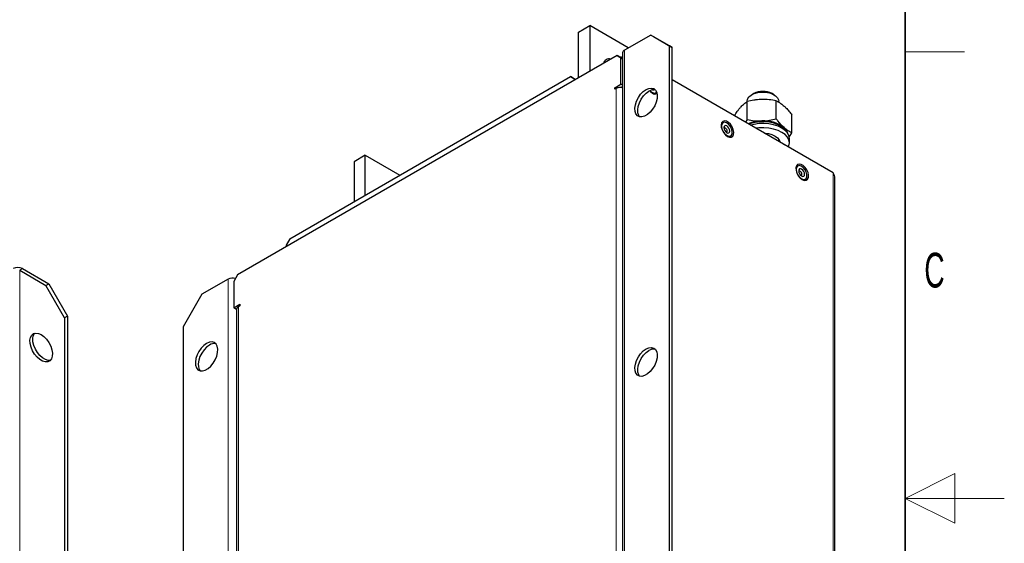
# Model space of a CAD drawing. Header units: millimetres. Extents: x 5 to 418, y 2 to 292.
# Tile 6 of 7: x 319 to 418, y 143 to 195. Entities that reach past the tile are written whole.
import ezdxf

# ---------------------------------------------------------------- set-up
doc = ezdxf.new("R2010")
doc.units = ezdxf.units.MM
doc.layers.add('SLD-0', color=7, linetype='Continuous')
doc.styles.add('SLDTEXTSTYLE0', font='TXT', dxfattribs={"width": 0.605})

msp = doc.modelspace()

# ---------------------------------------------------------------- linework, layer by layer
at = {"color": 7, "linetype": 'Continuous', "lineweight": 25}
for p, q in [((375.0578805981, 194.2266652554), (376.189251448, 194.8797917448)), ((376.189251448, 194.8797917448), (376.189251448, 190.2736575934)), ((380.0844319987, 192.6311518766), (376.189251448, 194.8797917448)), ((375.0578805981, 189.6205311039), (375.0578805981, 194.2266652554)), ((382.3457944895, 193.9366086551), (379.7059291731, 192.4126468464)), ((384.2314125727, 192.8477106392), (382.3457944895, 193.9366086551)), ((382.3457944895, 193.9366086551), (382.628637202, 193.7733270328)), ((382.628637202, 193.7733270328), (384.5142552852, 192.6844290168)), ((384.2314125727, 131.8793300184), (384.2314125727, 192.8477106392)), ((384.5142552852, 192.6844290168), (384.2314125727, 192.8477106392)), ((384.5142552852, 131.716048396), (384.5142552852, 192.6844290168)), ((378.9516819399, 191.8683747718), (340.6736348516, 169.7709285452)), ((379.3288055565, 191.6505951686), (378.9516819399, 191.8683747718)), ((378.9516819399, 191.8683747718), (379.2345246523, 191.7050931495)), ((379.2345246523, 191.7050931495), (379.5106670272, 191.545627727)), ((379.3288055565, 188.9832285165), (379.3288055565, 191.6505951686)), ((379.5106670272, 191.5456087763), (379.3288055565, 191.6505951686)), ((379.5106670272, 191.6513586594), (379.464121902, 191.6782285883)), ((379.5106670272, 192.1405108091), (379.5106670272, 126.8172458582)), ((345.9533654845, 173.417701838), (374.2376367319, 189.7458640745)), ((374.6147603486, 189.5280844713), (374.2376367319, 189.7458640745)), ((374.2376367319, 189.7458640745), (374.7563119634, 189.4464392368)), ((374.6147603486, 189.5280844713), (374.6147603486, 189.3647232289)), ((374.7562506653, 189.4464038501), (374.6147603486, 189.5280844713)), ((378.7159796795, 188.629451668), (379.3288055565, 188.9832285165)), ((379.5106670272, 188.8782421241), (379.3288055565, 188.9832285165)), ((379.3354270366, 188.6604877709), (379.5106670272, 188.7616516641)), ((400.7305708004, 180.0576707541), (384.5142552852, 189.4191504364)), ((378.7159796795, 188.4661435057), (378.7159796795, 188.629451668)), ((378.8574240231, 188.5477975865), (378.7159796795, 188.629451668)), ((378.8574010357, 188.5477843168), (378.7159796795, 188.4661435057)), ((392.7304022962, 188.029864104), (392.5279483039, 187.9129519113)), ((394.7910576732, 187.9129519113), (394.5886036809, 188.029864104)), ((392.0779472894, 185.4191708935), (392.0779472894, 187.2270986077)), ((394.9998724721, 185.4995575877), (394.9998724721, 187.3074853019)), ((395.2595029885, 187.1673958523), (395.2595029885, 187.2599315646)), ((396.5814281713, 184.0789466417), (396.5814281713, 185.886874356)), ((392.0779472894, 185.4191708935), (391.9038946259, 185.1532024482)), ((396.2976044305, 183.6434605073), (396.5814281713, 184.0789466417)), ((395.2595029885, 183.2160509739), (395.2595029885, 183.4365564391)), ((395.351299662, 183.2694421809), (395.3122387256, 183.1856072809)), ((395.7185457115, 182.9455275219), (395.8746671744, 182.8811390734)), ((395.8746671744, 182.8609242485), (395.8746671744, 182.8811390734)), ((396.3261696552, 183.0516979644), (396.3261696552, 183.4871863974)), ((353.56183445, 181.8172619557), (352.4304636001, 181.1641354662)), ((353.56183445, 177.8099774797), (353.56183445, 181.8172619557)), ((353.56183445, 181.8172619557), (357.0326206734, 179.8136197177)), ((352.4304636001, 181.1641354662), (352.4304636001, 177.1568509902)), ((400.9258329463, 114.7344500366), (400.9258329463, 179.5133544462)), ((345.9533654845, 173.417701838), (345.5762418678, 172.7645045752)), ((345.5762418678, 172.7645045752), (345.5762418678, 172.6011433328)), ((318.709836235, 170.2358795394), (321.3497015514, 168.7119177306)), ((318.9926789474, 170.3991611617), (321.6325442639, 168.875199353)), ((321.3497015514, 168.7119177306), (321.6325442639, 168.875199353)), ((321.6325442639, 168.875199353), (323.518162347, 165.6092130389)), ((339.73082581, 169.3355108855), (337.0909604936, 167.8115490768)), ((340.6736348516, 169.7709285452), (340.296511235, 169.1177312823)), ((340.296511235, 169.1177312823), (340.296511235, 166.4503646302)), ((323.2353196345, 165.4459314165), (321.3497015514, 168.7119177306)), ((337.0909604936, 167.8115490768), (335.2053424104, 164.5455627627)), ((340.296511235, 166.4503646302), (340.909337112, 166.8041414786)), ((340.5726874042, 166.2909315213), (340.296511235, 166.4503646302)), ((340.5726536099, 166.2870564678), (340.5726536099, 107.496118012)), ((340.909337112, 166.6408333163), (340.7679157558, 166.5591925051)), ((340.909337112, 166.8041414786), (340.909337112, 166.6408333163)), ((323.518162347, 165.6092130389), (323.2353196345, 165.4459314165)), ((323.2353196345, 165.4459314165), (323.2353196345, 104.4775507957)), ((323.518162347, 165.6092130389), (323.518162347, 104.6408324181)), ((335.2053424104, 164.5455627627), (335.2053424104, 103.5771821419))]:
    msp.add_line(p, q, dxfattribs=at)
at = {"color": 7, "linetype": 'Continuous', "lineweight": 18}
for p, q in [((379.7059291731, 192.4126468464), (379.7059291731, 127.0893818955)), ((378.8574010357, 129.7568458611), (378.8574010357, 188.5477843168)), ((400.7305708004, 114.7344058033), (400.7305708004, 180.0576707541)), ((318.709836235, 170.2358795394), (318.9926789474, 170.3991611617)), ((318.709836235, 104.9126145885), (318.709836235, 170.2358795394)), ((339.73082581, 169.3355108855), (339.73082581, 104.0122459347)), ((340.7679157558, 166.5591925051), (340.7679157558, 107.7682540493))]:
    msp.add_line(p, q, dxfattribs=at)
at = {"color": 7, "linetype": 'Continuous', "lineweight": 25, "flags": 128}
for points in [[(381.8743899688, 188.4386114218), (382.1557504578, 188.559992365), (382.4194320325, 188.5916564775), (382.6488666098, 188.5316141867), (382.8296379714, 188.3836381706), (382.9503875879, 188.1570263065), (383.0035283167, 187.8660174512), (382.9857211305, 187.5288967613), (382.8980849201, 187.1668467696), (382.7461261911, 186.8026164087), (382.5393930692, 186.4590916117), (382.2908753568, 186.1578573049), (382.0161883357, 185.9178411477), (381.7325916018, 185.754124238), (381.4579045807, 185.6769935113), (381.2093868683, 185.6912953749), (381.0026537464, 185.7961311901), (380.8506950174, 185.9849137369), (380.7630588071, 186.2457811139), (380.7452516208, 186.5623420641), (380.7983923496, 186.914705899), (380.9191419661, 187.2807323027), (381.0999133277, 187.6374224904), (381.329347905, 187.9623643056), (381.5930294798, 188.235140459), (381.8743899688, 188.4386114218)], [(381.228472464, 185.6866466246), (381.1335377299, 185.8216321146), (381.0459015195, 186.0824994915), (381.0280943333, 186.3990604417), (381.0812350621, 186.7514242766), (381.2019846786, 187.1174506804), (381.3827560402, 187.474140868), (381.6121906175, 187.7990826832), (381.8758721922, 188.0718588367), (382.1572326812, 188.2753297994)], [(382.2477456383, 188.3233941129), (382.326188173, 188.240123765), (382.5343562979, 188.0798377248)], [(382.2699745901, 188.3268827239), (382.3302762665, 188.2677811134), (382.5303782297, 188.1308528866), (382.7236659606, 188.0827765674), (382.8840348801, 188.1300451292), (382.9411221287, 188.1832319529)], [(392.0595029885, 187.2599315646), (392.1036073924, 187.4753062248), (392.2452700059, 187.6919129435), (392.4757940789, 187.8813766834), (392.7806949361, 188.031792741), (393.1408145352, 188.1337099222), (393.5335252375, 188.1807243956), (393.9341515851, 188.169882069), (394.3175207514, 188.1018642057), (394.6595442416, 187.9809446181), (394.938731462, 187.8147211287), (395.1375400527, 187.6136381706), (395.2434781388, 187.3903305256), (395.2595029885, 187.2599315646)], [(390.0768286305, 183.7256611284), (390.2849967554, 183.6456013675), (390.4706066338, 183.6544436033), (390.6135445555, 183.7512296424), (390.6983209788, 183.9254712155), (390.7157490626, 184.1582865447), (390.6639402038, 184.4244464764), (390.548508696, 184.6951084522), (390.3819633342, 184.9409420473), (390.1823518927, 185.1353073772), (389.9713053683, 185.2571419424), (389.7716939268, 185.2932430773), (389.6051485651, 185.2396986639), (389.4897170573, 185.1023110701), (389.4379081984, 184.8959683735), (389.4553362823, 184.6430310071), (389.5401127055, 184.3709086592), (389.6830506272, 184.1090900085), (389.8686605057, 183.8859471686), (390.0768286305, 183.7256611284)], [(389.475566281, 184.7502457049), (389.5124924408, 184.5008196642), (389.6182838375, 184.2424459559), (389.778652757, 184.010019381), (389.9719404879, 183.8349304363), (390.1720424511, 183.740825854), (390.3519337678, 183.7404149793), (390.4873191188, 183.8337533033), (390.5599139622, 184.008234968), (390.5599139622, 184.2402952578), (390.4873191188, 184.4985931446), (390.3519337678, 184.7482440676), (390.1720424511, 184.9555312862), (389.9719404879, 185.092459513), (389.778652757, 185.1405358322), (389.6182838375, 185.0932672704), (389.5124924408, 184.9570377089), (389.475566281, 184.7502457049)], [(389.725410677, 184.6060136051), (389.7480173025, 184.461722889), (389.8123955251, 184.3132980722), (389.9087443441, 184.1833354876), (390.0223955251, 184.0916207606), (390.1360467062, 184.0521166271), (390.2323955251, 184.0708372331), (390.2967737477, 184.1449325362), (390.3193803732, 184.2631221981), (390.2967737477, 184.4074129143), (390.2323955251, 184.5558377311), (390.1360467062, 184.6858003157), (390.0223955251, 184.7775150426), (389.9087443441, 184.8170191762), (389.8123955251, 184.7982985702), (389.7480173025, 184.7242032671), (389.725410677, 184.6060136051)], [(392.8882626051, 185.1258074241), (392.4465577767, 185.0093269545), (392.2683628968, 184.942799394)], [(396.3261696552, 183.4871863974), (396.3260152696, 183.5037512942), (396.2723974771, 183.7947748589), (396.12434287, 184.0746813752), (395.8872025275, 184.3333542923), (395.5695473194, 184.561444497), (395.1828581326, 184.7507082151), (394.7411109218, 184.8943049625), (394.2602715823, 184.9870447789), (393.7577189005, 185.0255758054), (393.2516164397, 185.0085054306), (392.7602560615, 184.9364506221), (392.4257385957, 184.8519483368)], [(395.8798228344, 184.3397938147), (395.7892127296, 184.4525700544), (395.522881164, 184.6869819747), (395.180262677, 184.8856458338), (394.7753841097, 185.04042831), (394.3248212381, 185.1449925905), (393.8470201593, 185.1950578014), (393.3615421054, 185.188574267), (392.8882626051, 185.1258074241)], [(389.9465166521, 184.1468071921), (389.9535418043, 184.1458968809), (390.007068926, 184.1562972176), (390.0428346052, 184.1974612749), (390.0553938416, 184.2631221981), (390.0428346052, 184.3432837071), (390.007068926, 184.4257419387), (389.9535418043, 184.4979433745), (389.8904022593, 184.5488960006), (389.8272627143, 184.5708427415), (389.7737355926, 184.5604424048), (389.7379699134, 184.5192783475), (389.73525534, 184.5127621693)], [(396.2351107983, 182.6528445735), (396.2832583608, 182.7766405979), (396.3260152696, 183.0682628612), (396.2723974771, 183.3592864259), (396.12434287, 183.6391929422), (395.8872025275, 183.8978658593), (395.5695473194, 184.125956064), (395.1828581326, 184.3152197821), (394.7411109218, 184.4588165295), (394.2602715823, 184.5515563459), (393.7577189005, 184.5900873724), (393.2516164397, 184.5730169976), (392.9685937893, 184.5385647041)], [(393.8181431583, 184.0481302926), (394.2087624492, 184.0007629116), (394.5730911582, 183.9020568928), (394.8881680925, 183.757507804), (395.1370073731, 183.5749083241), (395.3061940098, 183.3641024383), (395.3855614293, 183.143278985)], [(397.6193009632, 179.371484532), (397.827469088, 179.2914247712), (398.0130789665, 179.300267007), (398.1560168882, 179.397053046), (398.2407933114, 179.5712946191), (398.2582213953, 179.8041099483), (398.2064125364, 180.07026988), (398.0909810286, 180.3409318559), (397.9244356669, 180.586765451), (397.7248242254, 180.7811307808), (397.513777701, 180.902965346), (397.3141662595, 180.9390664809), (397.1476208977, 180.8855220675), (397.0321893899, 180.7481344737), (396.9803805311, 180.5417917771), (396.9978086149, 180.2888544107), (397.0825850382, 180.0167320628), (397.2255229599, 179.7549134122), (397.4111328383, 179.5317705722), (397.6193009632, 179.371484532)], [(397.0180386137, 180.3960691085), (397.0549647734, 180.1466430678), (397.1607561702, 179.8882693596), (397.3211250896, 179.6558427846), (397.5144128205, 179.4807538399), (397.7145147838, 179.3866492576), (397.8944061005, 179.3862383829), (398.0297914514, 179.4795767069), (398.1023862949, 179.6540583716), (398.1023862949, 179.8861186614), (398.0297914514, 180.1444165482), (397.8944061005, 180.3940674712), (397.7145147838, 180.6013546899), (397.5144128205, 180.7382829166), (397.3211250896, 180.7863592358), (397.1607561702, 180.7390906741), (397.0549647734, 180.6028611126), (397.0180386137, 180.3960691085)], [(397.2678830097, 180.2518370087), (397.2904896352, 180.1075462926), (397.3548678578, 179.9591214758), (397.4512166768, 179.8291588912), (397.5648678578, 179.7374441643), (397.6785190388, 179.6979400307), (397.7748678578, 179.7166606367), (397.8392460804, 179.7907559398), (397.8618527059, 179.9089456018), (397.8392460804, 180.0532363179), (397.7748678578, 180.2016611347), (397.6785190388, 180.3316237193), (397.5648678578, 180.4233384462), (397.4512166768, 180.4628425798), (397.3548678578, 180.4441219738), (397.2904896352, 180.3700266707), (397.2678830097, 180.2518370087)], [(397.4889890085, 179.7926305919), (397.496014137, 179.7917202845), (397.5495412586, 179.8021206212), (397.5853069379, 179.8432846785), (397.5978661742, 179.9089456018), (397.5853069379, 179.9891071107), (397.5495412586, 180.0715653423), (397.496014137, 180.1437667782), (397.432874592, 180.1947194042), (397.3697350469, 180.2166661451), (397.3162079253, 180.2062658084), (397.2804422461, 180.1651017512), (397.2777276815, 180.1585855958)], [(320.8782970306, 163.7581925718), (321.1596575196, 163.5547216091), (321.4233390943, 163.2819454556), (321.6527736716, 162.9570036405), (321.8335450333, 162.6003134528), (321.9542946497, 162.234287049), (322.0074353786, 161.8819232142), (321.9896281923, 161.5653622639), (321.901991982, 161.304494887), (321.7500332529, 161.1157123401), (321.543300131, 161.010876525), (321.2947824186, 160.9965746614), (321.0200953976, 161.0737053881), (320.7364986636, 161.2374222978), (320.4618116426, 161.4774384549), (320.2132939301, 161.7786727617), (320.0065608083, 162.1221975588), (319.8546020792, 162.4864279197), (319.7669658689, 162.8484779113), (319.7491586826, 163.1855986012), (319.8022994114, 163.4766074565), (319.9230490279, 163.7032193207), (320.1038203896, 163.8511953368), (320.3332549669, 163.9112376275), (320.5969365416, 163.879573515), (320.8782970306, 163.7581925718)], [(321.8070572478, 161.169509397), (321.5776251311, 161.1598562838), (321.30293811, 161.2369870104), (321.0193413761, 161.4007039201), (320.744654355, 161.6407200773), (320.4961366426, 161.9419543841), (320.2894035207, 162.2854791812), (320.1374447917, 162.6497095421), (320.0498085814, 163.0117595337), (320.0320013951, 163.3488802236), (320.0851421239, 163.6398890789), (320.2058917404, 163.866500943), (320.2323795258, 163.897226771)], [(337.5623650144, 162.857823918), (337.2810045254, 162.6543529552), (337.0173229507, 162.3815768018), (336.7878883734, 162.0566349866), (336.6071170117, 161.699944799), (336.4863673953, 161.3339183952), (336.4332266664, 160.9815545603), (336.4510338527, 160.6649936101), (336.538670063, 160.4041262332), (336.6906287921, 160.2153436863), (336.897361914, 160.1105078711), (337.1458796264, 160.0962060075), (337.4205666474, 160.1733367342), (337.7041633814, 160.3370536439), (337.9788504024, 160.5770698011), (338.2273681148, 160.8783041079), (338.4341012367, 161.2218289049), (338.5860599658, 161.5860592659), (338.6736961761, 161.9481092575), (338.6915033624, 162.2852299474), (338.6383626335, 162.5762388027), (338.5176130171, 162.8028506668), (338.3368416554, 162.9508266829), (338.1074070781, 163.0108689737), (337.8437255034, 162.9792048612), (337.5623650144, 162.857823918)], [(337.8452077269, 162.6945422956), (337.5638472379, 162.4910713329), (337.3001656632, 162.2182951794), (337.0707310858, 161.8933533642), (336.8899597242, 161.5366631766), (336.7692101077, 161.1706367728), (336.7160693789, 160.818272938), (336.7338765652, 160.5017119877), (336.8215127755, 160.2408446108), (336.9164475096, 160.1058591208)], [(381.8743899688, 162.3093054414), (382.1557504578, 162.4306863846), (382.4194320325, 162.4623504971), (382.6488666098, 162.4023082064), (382.8296379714, 162.2543321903), (382.9503875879, 162.0277203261), (383.0035283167, 161.7367114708), (382.9857211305, 161.3995907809), (382.8980849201, 161.0375407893), (382.7461261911, 160.6733104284), (382.5393930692, 160.3297856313), (382.2908753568, 160.0285513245), (382.0161883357, 159.7885351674), (381.7325916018, 159.6248182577), (381.4579045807, 159.547687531), (381.2093868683, 159.5619893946), (381.0026537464, 159.6668252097), (380.8506950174, 159.8556077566), (380.7630588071, 160.1164751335), (380.7452516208, 160.4330360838), (380.7983923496, 160.7853999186), (380.9191419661, 161.1514263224), (381.0999133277, 161.50811651), (381.329347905, 161.8330583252), (381.5930294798, 162.1058344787), (381.8743899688, 162.3093054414)], [(381.228472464, 159.5573406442), (381.1335377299, 159.6923261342), (381.0459015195, 159.9531935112), (381.0280943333, 160.2697544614), (381.0812350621, 160.6221182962), (381.2019846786, 160.9881447), (381.3827560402, 161.3448348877), (381.6121906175, 161.6697767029), (381.8758721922, 161.9425528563), (382.1572326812, 162.1460238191)]]:
    msp.add_lwpolyline(points, dxfattribs=at)
at = {"color": 7, "linetype": 'Continuous', "lineweight": 25}
for centre, radius, start, end in [((379.3351940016, 191.4508821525), 0.2598380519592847, 47.5212364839, 109.1902944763), ((379.8443050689, 192.1072398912), 0.3352928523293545, 114.3746582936, 174.3052007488), ((378.1344451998, 190.9663341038), 0.5613533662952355, 71.5876103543, 168.4070131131), ((379.3283578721, 187.6360218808), 1.026212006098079, 79.7669441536, 117.3179180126), ((382.6524347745, 187.5446481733), 0.8826781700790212, 80.1686957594, 124.1265226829), ((382.7981980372, 188.4292743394), 0.4378566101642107, 232.9454101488, 294.9789104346), ((382.6073390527, 188.578859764), 0.174355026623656, 246.5405403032, 300.5502147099), ((393.6595029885, 186.2812256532), 1.980142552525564, 62.0170372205, 117.9829627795), ((393.5963477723, 181.4798421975), 3.795199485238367, 90.867167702, 112.0296284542), ((393.7752514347, 181.9505173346), 3.332480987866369, 52.7873969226, 94.0668651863), ((395.0562036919, 183.7179905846), 1.15121750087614, 14.3962581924, 50.3591020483), ((318.5212744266, 169.4893537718), 1.024681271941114, 62.6096722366, 117.3903277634), ((340.2066290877, 168.3980154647), 1.051326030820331, 75.5601286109, 116.9089769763), ((340.9062916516, 166.2537855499), 0.3352928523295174, 114.3746582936, 174.3052007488), ((338.3404098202, 161.9638606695), 0.8826781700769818, 80.1686957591, 124.1265226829), ((382.6524347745, 161.415342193), 0.882678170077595, 80.1686957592, 124.1265226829)]:
    msp.add_arc(centre, radius, start, end, dxfattribs=at)
for points, knots in [([(391.4077625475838, 186.6613570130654), (391.4236504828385, 186.6789424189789), (391.4916436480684, 186.7541999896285), (391.6118868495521, 186.8747506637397), (391.8211445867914, 187.0593466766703), (391.9749209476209, 187.1597984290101), (392.0779472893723, 187.2270986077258)], [0, 0, 0, 0, 0.0700702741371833, 0.2998690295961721, 0.5309296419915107, 0.9999999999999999, 0.9999999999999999, 0.9999999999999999, 0.9999999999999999]), ([(393.5389098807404, 187.452049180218), (393.504275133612, 187.4508898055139), (393.3560541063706, 187.4459282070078), (393.0939311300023, 187.4246144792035), (392.6377617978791, 187.3623256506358), (392.3025385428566, 187.2813501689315), (392.0779472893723, 187.2270986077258)], [0, 0, 0, 0, 0.0700702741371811, 0.2998690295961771, 0.5309296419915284, 0.9999999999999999, 0.9999999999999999, 0.9999999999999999, 0.9999999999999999]), ([(394.9998724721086, 187.3074853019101), (394.7626057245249, 187.3525970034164), (394.2837220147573, 187.4436475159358), (393.7886795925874, 187.4492317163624), (393.5389098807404, 187.452049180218)], [0, 0, 0, 0, 0.4954579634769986, 1, 1, 1, 1]), ([(394.9998724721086, 187.3074853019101), (395.0576858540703, 187.2794282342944), (395.2149427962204, 187.2031108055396), (395.4785058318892, 187.0437441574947), (395.6861561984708, 186.8695801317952), (395.7906503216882, 186.7819370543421)], [0, 0, 0, 0, 0.2240913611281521, 0.6095461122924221, 1, 1, 1, 1]), ([(395.7906503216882, 186.7819370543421), (395.8554359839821, 186.7212810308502), (396.0210434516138, 186.56622989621), (396.2867946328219, 186.26927949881), (396.4828594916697, 186.0148067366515), (396.5814281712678, 185.8868743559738)], [0, 0, 0, 0, 0.2421546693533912, 0.6190045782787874, 1, 1, 1, 1]), ([(390.7852660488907, 185.7989729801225), (390.8783152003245, 185.9458433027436), (391.0266606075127, 186.1799941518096), (391.2359236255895, 186.4609326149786), (391.35036086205, 186.5944065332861), (391.4077625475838, 186.6613570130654)], [0, 0, 0, 0, 0.4561308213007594, 0.7271953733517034, 0.9999999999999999, 0.9999999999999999, 0.9999999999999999, 0.9999999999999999]), ([(392.0779472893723, 185.4191708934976), (392.3152140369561, 185.3740591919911), (392.7940977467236, 185.2830086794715), (393.2891401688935, 185.277424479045), (393.5389098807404, 185.2746070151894)], [0, 0, 0, 0, 0.4954579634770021, 0.9999999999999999, 0.9999999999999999, 0.9999999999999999, 0.9999999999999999]), ([(393.5389098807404, 185.2746070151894), (393.5735402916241, 185.2757803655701), (393.8357864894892, 185.2846658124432), (394.3302376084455, 185.3386208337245), (394.7753014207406, 185.4455852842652), (394.9998724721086, 185.4995575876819)], [0, 0, 0, 0, 0.0700918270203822, 0.5307853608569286, 1, 1, 1, 1]), ([(395.7906503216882, 184.6044948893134), (395.5829818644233, 184.8135523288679), (395.3152325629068, 185.0830924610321), (395.0576679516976, 185.4232327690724), (394.9998724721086, 185.4995575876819)], [0, 0, 0, 0, 0.7756078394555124, 1, 1, 1, 1]), ([(396.5814281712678, 184.0789466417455), (396.4838540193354, 184.1275640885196), (396.2878038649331, 184.2252483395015), (396.0220641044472, 184.405432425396), (395.8554359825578, 184.5487661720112), (395.7906503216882, 184.6044948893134)], [0, 0, 0, 0, 0.3771793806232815, 0.7578449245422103, 1, 1, 1, 1])]:
    msp.add_open_spline(points, degree=3, knots=knots, dxfattribs=at)
msp.add_open_spline([(400.9258329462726, 179.5133544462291), (400.9167313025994, 179.609679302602), (400.8985280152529, 179.8023290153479), (400.7865565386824, 179.9725568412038), (400.7305708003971, 180.0576707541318)], degree=3, dxfattribs=at)
at = {"layer": 'SLD-0', "lineweight": 35}
msp.add_line((408, 12), (408, 282.5), dxfattribs=at)
at = {"layer": 'SLD-0', "lineweight": 18}
for p, q in [((408, 192.25), (414, 192.25)), ((413, 149.75), (408, 147.25)), ((413, 144.75), (413, 149.75)), ((418, 147.25), (408, 147.25)), ((408, 147.25), (413, 144.75))]:
    msp.add_line(p, q, dxfattribs=at)

# ---------------------------------------------------------------- texts
at = {"layer": 'SLD-0', "insert": (410.9596929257, 172.0010772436), "char_height": 3.5, "attachment_point": 2, "style": 'SLDTEXTSTYLE0'}
msp.add_mtext('C', dxfattribs=at)

doc.saveas('drawing.dxf')
